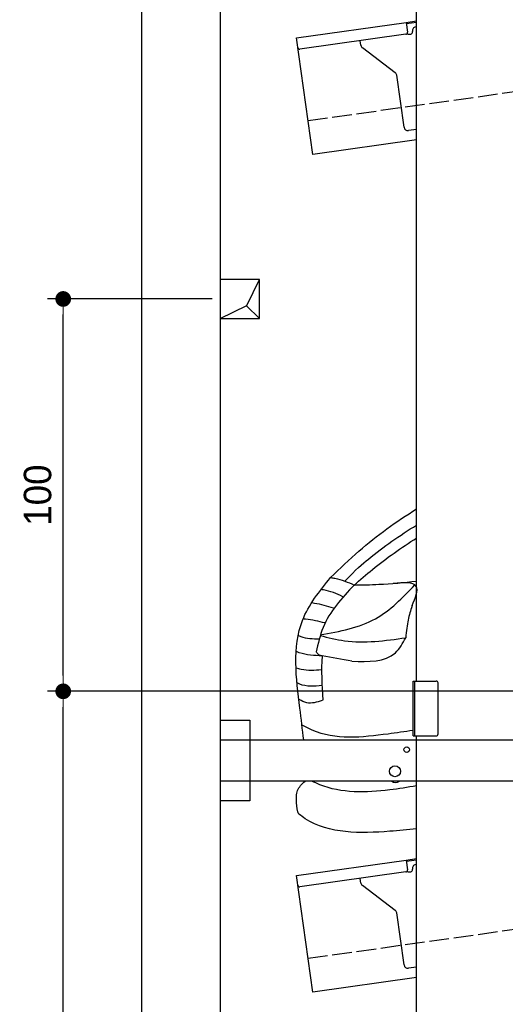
# Model space of a CAD drawing. Extents: x -311 to 6440, y -844 to 5774.
# Tile 2 of 5: x -311 to 926, y 1052 to 3562. Entities that reach past the tile are written whole.
import ezdxf

# ---------------------------------------------------------------- set-up
doc = ezdxf.new("R2010")
doc.units = 0
doc.header["$LTSCALE"] = 10
doc.header["$MEASUREMENT"] = 0
doc.linetypes.add('GEN3', pattern=[6.25, 5, -1.25])
doc.layers.get('0').update_dxf_attribs({"linetype": 'CONTINUOUS'})
doc.layers.get('DEFPOINTS').update_dxf_attribs({"linetype": 'CONTINUOUS'})
for name, color, linetype in [('3', 6, 'GEN3'), ('BREAKTHROUGH', 1, 'CONTINUOUS'), ('CAR', 1, 'CONTINUOUS'), ('SICHTBARE_KANTEN_DIN_', 7, 'CONTINUOUS')]:
    doc.layers.add(name, color=color, linetype=linetype)
doc.layers.add('AM_0', color=7, linetype='CONTINUOUS', lineweight=30)
doc.layers.add('AM_5', color=3, linetype='CONTINUOUS', lineweight=15)
doc.dimstyles.new('KLAUS_DXF', dxfattribs={"dimscale": 20, "dimtxt": 3.5, "dimasz": 2, "dimexe": 2, "dimexo": 1, "dimgap": 1.5, "dimtad": 1, "dimlfac": 0.1, "dimdsep": 46, "dimtxsty": 'Standard', "dimblk": 'DOT', "dimcen": 2, "dimclrd": 256, "dimclre": 256, "dimclrt": 2, "dimadec": 0, "dimazin": 0, "dimtfac": 1, "dimtmove": 2, "dimatfit": 3, "dimfxl": 1, "dimtolj": 1, "dimarcsym": 0})

# ---------------------------------------------------------------- blocks, each defined once
blk = doc.blocks.new('_DOT')
at = {"color": 0, "linetype": 'ByBlock'}
blk.add_line((-0.5, 0), (-1, 0), dxfattribs=at)
at = {"color": 0, "linetype": 'ByBlock', "const_width": 0.5}
blk.add_lwpolyline([(-0.25, 0, 1), (0.25, 0, 1)], format="xyb", close=True, dxfattribs=at)
blk = doc.blocks.new('*D8')
at = {"layer": 'AM_5', "lineweight": -2, "transparency": 16777216}
for p, q in [((5479.5, 1850), (-240.5, 1850)), ((-200.5, -260), (-200.5, 1810)), ((179.5, -300), (-240.5, -300))]:
    blk.add_line(p, q, dxfattribs=at)
at = {"layer": 'DEFPOINTS', "color": 0, "transparency": 16777216}
for p in [(-200.5, 1850), (5499.5, 1850), (199.5, -300)]:
    blk.add_point(p, dxfattribs=at)
at = {"layer": 'AM_5', "lineweight": -2, "transparency": 16777216, "xscale": 40, "yscale": 40, "zscale": 40}
for p, rotation in [((-200.5, 1850), 90), ((-200.5, -300), 270)]:
    blk.add_blockref('_DOT', p, dxfattribs=dict(at, rotation=rotation))
at = {"layer": 'AM_5', "color": 2, "transparency": 16777216, "insert": (-265.5, 775), "char_height": 70, "attachment_point": 5, "rotation": 90}
blk.add_mtext('\\A1;215', dxfattribs=at)
blk = doc.blocks.new('*D9')
at = {"layer": 'AM_5', "lineweight": -2, "transparency": 16777216}
for p, q in [((179.5, 2850), (-240.5, 2850)), ((-200.5, 1890), (-200.5, 2810)), ((5479.5, 1850), (-240.5, 1850))]:
    blk.add_line(p, q, dxfattribs=at)
at = {"layer": 'DEFPOINTS', "color": 0, "transparency": 16777216}
for p in [(-200.5, 2850), (199.5, 2850), (5499.5, 1850)]:
    blk.add_point(p, dxfattribs=at)
at = {"layer": 'AM_5', "lineweight": -2, "transparency": 16777216, "xscale": 40, "yscale": 40, "zscale": 40}
for p, rotation in [((-200.5, 2850), 90), ((-200.5, 1850), 270)]:
    blk.add_blockref('_DOT', p, dxfattribs=dict(at, rotation=rotation))
at = {"layer": 'AM_5', "color": 2, "transparency": 16777216, "insert": (-265.5, 2350), "char_height": 70, "attachment_point": 5, "rotation": 90}
blk.add_mtext('\\A1;100', dxfattribs=at)
blk = doc.blocks.new('Car Van')
at = {"layer": 'CAR'}
blk.add_ellipse((20380.2, 3799.5), major_axis=(-0.1, -50.8), ratio=0.500238, start_param=5.885343, end_param=6.683233, dxfattribs=at)
for points, knots in [([(20214.3, 4271.5), (20238.1, 4294.4), (20306.3, 4359.7), (20382.1, 4414.3), (20433.5, 4446.4)], [0, 0, 0, 0, 99.01122, 282.525902, 282.525902, 282.525902, 282.525902]), ([(20250.5, 4262.2), (20279.7, 4292.4), (20333.2, 4338.8), (20390.9, 4379), (20433.5, 4405.1)], [0, 0, 0, 0, 61.191082, 212.400599, 212.400599, 212.400599, 212.400599]), ([(20274.4, 4252.4), (20289.9, 4265.8), (20340.4, 4309.6), (20394.6, 4347.8), (20433.5, 4372.2)], [0, 0, 0, 0, 61.191082, 200.287904, 200.287904, 200.287904, 200.287904]), ([(20146, 3857.6), (20142.8, 3884.2), (20130.4, 3985.9), (20110.2, 4141.6), (20186.3, 4236.6), (20214.3, 4271.5)], [102.88586, 102.88586, 102.88586, 102.88586, 183.09991, 407.242491, 537.697964, 537.697964, 537.697964, 537.697964]), ([(20274.4, 4252.4), (20295.4, 4252.8), (20348.7, 4253.8), (20401.6, 4258.6), (20433.5, 4262.6)], [0, 0, 0, 0, 62.922164, 159.752377, 159.752377, 159.752377, 159.752377]), ([(20422.3, 4199.8), (20417.6, 4185), (20412.9, 4170.4), (20406.9, 4134.8), (20406, 4117.7)], [42.387721, 42.387721, 42.387721, 42.387721, 103.78676, 155.115105, 155.115105, 155.115105, 155.115105]), ([(20424.5, 3881.5), (20403.5, 3878.5), (20317.7, 3866.3), (20215.3, 3855.3), (20149.5, 3891.4), (20140.4, 3896.4)], [113.912784, 113.912784, 113.912784, 113.912784, 177.26422, 370.522965, 401.282956, 401.282956, 401.282956, 401.282956]), ([(20133.4, 3668.4), (20132.6, 3670.5), (20128.1, 3682.2), (20127.7, 3700.5), (20126.9, 3726.2), (20138, 3742.6), (20147.8, 3750.8), (20150.2, 3752.6)], [0, 0, 0, 0, 6.668808, 37.633719, 53.92976, 83.006518, 92.203416, 92.203416, 92.203416, 92.203416]), ([(20433.5, 3740.8), (20411, 3736.7), (20329.3, 3723.3), (20234.2, 3721.1), (20173.5, 3749.4), (20166.8, 3752.6)], [77.68835, 77.68835, 77.68835, 77.68835, 146.515463, 324.860687, 347.251757, 347.251757, 347.251757, 347.251757]), ([(20433.5, 3631.1), (20411.2, 3628.7), (20314.9, 3619.4), (20203.3, 3617.6), (20138.9, 3664.4), (20133.4, 3668.4)], [138.661944, 138.661944, 138.661944, 138.661944, 205.679389, 423.537531, 443.70981, 443.70981, 443.70981, 443.70981])]:
    blk.add_open_spline(points, degree=3, knots=knots, dxfattribs=at)
for points in [[(20214.8, 4271.5), (20225.7, 4269.7), (20274.4, 4252.4)], [(20274.4, 4252.4), (20195.3, 4144.2), (20178, 4081.8)], [(20188.3, 4125.2), (20329, 4166.6), (20429.2, 4252.5)], [(20422.3, 4199.8), (20432.8, 4248.9), (20374.2, 4256.6)], [(20245.6, 4222.5), (20196.7, 4239.8), (20189, 4240.7)], [(20221.8, 4193.1), (20173.6, 4205.7), (20165.7, 4206.6)], [(20200, 4155.7), (20150.9, 4165.3), (20143.8, 4165.8)], [(20185.7, 4114.8), (20139.2, 4120.5), (20132.1, 4123.8)], [(20188.1, 4123.6), (20249.8, 4110.4), (20406.1, 4117.9)], [(20268.4, 4058.3), (20379.7, 4079.8), (20406.1, 4117.9)], [(20192.6, 4071.6), (20134.8, 4079.7), (20127, 4082.4)], [(20178, 4081.8), (20183, 4075.8), (20192.6, 4071.6)], [(20268.4, 4058.3), (20192.6, 4071.6)], [(20191.4, 4036.2), (20139.6, 4037.1), (20126.8, 4040.6)], [(20192.7, 3995.9), (20135.8, 3999.9), (20129.5, 4002.9)], [(20193.2, 3958), (20153.6, 3952.4), (20134.4, 3960.9)]]:
    blk.add_spline(points, degree=3, dxfattribs=at)
blk.add_open_spline([(20192.6, 4071.6), (20190.1, 4035.2), (20192.4, 3997), (20194.6, 3958.9)], degree=3, dxfattribs=at)

msp = doc.modelspace()

# ---------------------------------------------------------------- linework, layer by layer
for p, q in [((-0.481, -599.995), (-0.481, 5450.005)), ((699.991, 1876.226), (699.991, 3746.226)), ((393.756, 3515.602), (673.507, 3554.919)), ((673.507, 3554.919), (699.991, 3558.641)), ((673.507, 3554.919), (676.986, 3530.162)), ((699.991, 3554.601), (674.063, 3550.957)), ((697.875, 3543.196), (699.991, 3543.493)), ((435.508, 3218.522), (393.756, 3515.602)), ((672.731, 3524.515), (402.883, 3486.59)), ((680.297, 3524.568), (685.248, 3525.264)), ((689.504, 3530.911), (689.364, 3531.901)), ((558.024, 3496.419), (556.374, 3508.162)), ((645.648, 3426.723), (561.909, 3489.825)), ((668.162, 3287.573), (649.533, 3420.128)), ((699.991, 3281.948), (679.456, 3279.062)), ((699.991, 3255.692), (435.508, 3218.522)), ((690.991, 1876.226), (749.991, 1876.226)), ((690.991, 1736.226), (690.991, 1876.226)), ((694.991, 1876.226), (694.991, 1736.226)), ((754.991, 1741.226), (754.991, 1871.226)), ((199.991, 1776.226), (274.991, 1776.226)), ((199.991, 1776.226), (274.991, 1776.226)), ((274.991, 1776.226), (274.991, 1571.226)), ((274.991, 1776.226), (274.991, 1571.226)), ((690.991, 1736.226), (749.991, 1736.226)), ((699.991, -293.774), (699.991, 1736.226)), ((199.991, 1726.226), (1039.968, 1726.226)), ((1039.968, 1621.226), (199.991, 1621.226)), ((274.991, 1571.226), (199.991, 1571.226)), ((274.991, 1571.226), (199.991, 1571.226)), ((393.756, 1380.602), (673.507, 1419.919)), ((673.507, 1419.919), (699.991, 1423.641)), ((673.507, 1419.919), (676.986, 1395.162)), ((699.991, 1419.601), (674.063, 1415.957)), ((435.508, 1083.522), (393.756, 1380.602)), ((672.731, 1389.515), (402.883, 1351.59)), ((680.297, 1389.568), (685.248, 1390.264)), ((689.504, 1395.911), (689.364, 1396.901)), ((558.024, 1361.419), (556.374, 1373.162)), ((645.648, 1291.723), (561.909, 1354.825)), ((668.162, 1152.573), (649.533, 1285.128)), ((699.991, 1146.948), (679.456, 1144.062)), ((699.991, 1120.692), (435.508, 1083.522))]:
    msp.add_line(p, q)
for centre, radius in [((674.991, 1701.226), 7), ((644.991, 1646.226), 14)]:
    msp.add_circle(centre, radius)
for centre, radius, start, end in [((699.267, 3533.293), 10, 98, 188), ((672.035, 3529.466), 5, 278, 8), ((679.601, 3529.519), 5, 221.236717, 278), ((684.552, 3530.215), 5, 278, 8), ((402.187, 3491.541), 5, 188, 278), ((567.927, 3497.811), 10, 188, 233), ((639.63, 3418.734), 10, 8, 53), ((678.065, 3288.965), 10, 188, 278), ((749.991, 1871.226), 5, 0, 90), ((749.991, 1741.226), 5, 270, 0), ((699.267, 1398.293), 10, 98, 188), ((672.035, 1394.466), 5, 278, 8), ((679.601, 1394.519), 5, 221.236717, 278), ((684.552, 1395.215), 5, 278, 8), ((402.187, 1356.541), 5, 188, 278), ((567.927, 1362.811), 10, 188, 233), ((639.63, 1283.736), 10, 8, 53), ((678.065, 1153.965), 10, 188, 278)]:
    msp.add_arc(centre, radius, start, end)
at = {"layer": '3'}
for p, q in [((423.4, 3304.675), (5430.808, 4008.42)), ((423.4, 1169.675), (5430.808, 1873.42))]:
    msp.add_line(p, q, dxfattribs=at)
at = {"layer": 'BREAKTHROUGH'}
for p, q in [((267.09, 2832.957), (299.717, 2900.005)), ((267.09, 2832.957), (299.717, 2900.005)), ((199.717, 2800.005), (267.09, 2832.957)), ((199.717, 2800.005), (267.09, 2832.957)), ((266.872, 2832.85), (299.717, 2800.005)), ((266.872, 2832.85), (299.717, 2800.005))]:
    msp.add_line(p, q, dxfattribs=at)
msp.add_lwpolyline([(299.717, 2900.005), (199.717, 2900.005), (199.717, 2800.005), (299.717, 2800.005)], close=True, dxfattribs=at)
msp.add_lwpolyline([(299.717, 2900.005), (199.717, 2900.005), (199.717, 2800.005), (299.717, 2800.005)], close=True, dxfattribs=at)
at = {"layer": 'SICHTBARE_KANTEN_DIN_'}
msp.add_line((199.491, 5250.005), (200.014, -300), dxfattribs=at)

# ---------------------------------------------------------------- block references
at = {"layer": 'AM_0'}
msp.add_blockref('Car Van', (-19733.518, -2131.485), dxfattribs=at)

# ---------------------------------------------------------------- dimensions: what is measured, and where the dimension line sits
at = {"layer": 'AM_5'}
for base, p1, p2, override, picture, middle in [((-200.481, 2850.005), (5499.51, 1850.005), (199.51, 2850.005), {"dimpost": '', "dimtol": 0, "dimlim": 0, "dimtp": 0, "dimtm": 0, "dimtfac": 1, "dimtdec": 2, "dimtolj": 1, "dimtzin": 7}, '*D9', (-265.481, 2350.005)), ((-200.481, 1850.005), (199.51, -299.995), (5499.51, 1850.005), {"dimtol": 0, "dimlim": 0, "dimtp": 0, "dimtm": 0, "dimtfac": 1, "dimtdec": 2, "dimtolj": 1, "dimtzin": 7}, '*D8', (-265.481, 775.005))]:
    dim = msp.add_linear_dim(base=base, p1=p1, p2=p2, angle=90, dimstyle='KLAUS_DXF', override=override, dxfattribs=at)
    dim.commit()
    dim.dimension.update_dxf_attribs({"geometry": picture, "text_midpoint": middle})

doc.saveas('drawing.dxf')
